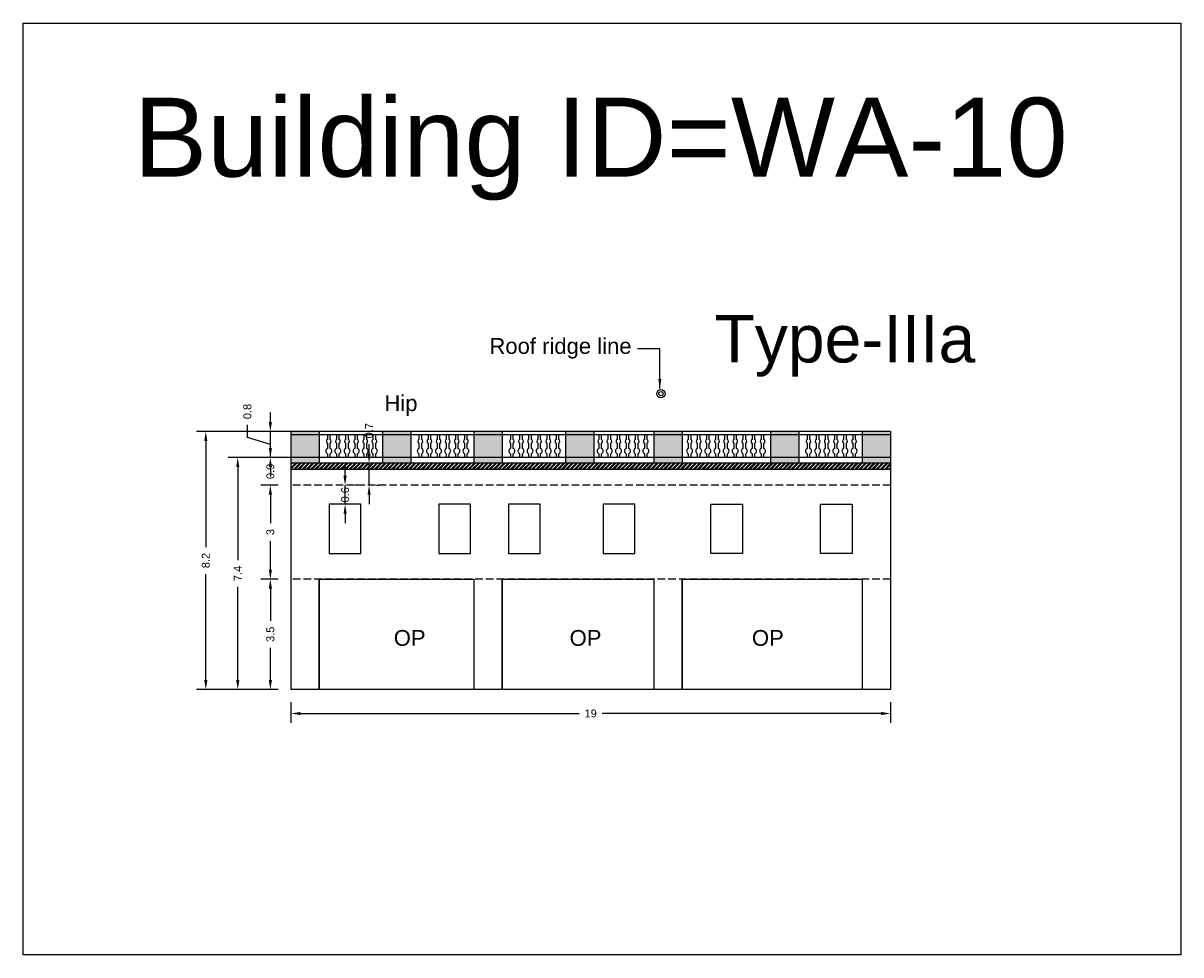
# Model space of a CAD drawing. Header units: metres. Extents: x 3416649 to 3417136, y -6712926 to -6712690.
# Tile 46 of 46: x 3417100 to 3417136, y -6712720 to -6712690. Entities that reach past the tile are written whole.
import ezdxf

# ---------------------------------------------------------------- set-up
doc = ezdxf.new("R2010")
doc.units = ezdxf.units.M
doc.linetypes.add('ACAD_ISO02W100', pattern=[15, 12, -3])
doc.layers.add('Dotted', color=7, linetype='ACAD_ISO02W100', plot=False)
doc.styles.get("Standard").update_dxf_attribs({"font": 'arial.ttf'})
doc.dimstyles.new('ISO-25', dxfattribs={"dimtxt": 0.25, "dimasz": 0.3, "dimexe": 0.3, "dimexo": 0.4, "dimgap": 0.2, "dimtad": 0, "dimdec": 1, "dimdsep": 46, "dimtxsty": 'Standard', "dimcen": 2.5, "dimadec": 0, "dimazin": 0, "dimtfac": 1, "dimtdec": 1, "dimtmove": 0, "dimatfit": 3, "dimfxl": 1, "dimarcsym": 0})

# ---------------------------------------------------------------- blocks, each defined once
blk = doc.blocks.new('*D81')
at = {"color": 0, "lineweight": -2, "transparency": 16777216}
for p, q in [((3417109.852, -6712704.417), (3417109.852, -6712704.117)), ((3417109.852, -6712705.317), (3417109.852, -6712704.717)), ((3417110.252, -6712704.717), (3417110.152, -6712704.717)), ((3417110.252, -6712705.317), (3417110.152, -6712705.317)), ((3417109.852, -6712705.617), (3417109.852, -6712705.917))]:
    blk.add_line(p, q, dxfattribs=at)
at = {"color": 0, "transparency": 16777216}
for points in [[(3417109.802, -6712704.417), (3417109.902, -6712704.417), (3417109.852, -6712704.717)], [(3417109.802, -6712705.617), (3417109.902, -6712705.617), (3417109.852, -6712705.317)]]:
    blk.add_solid(points, dxfattribs=at)
at = {"layer": 'Defpoints', "color": 0, "transparency": 16777216}
for p in [(3417109.852, -6712704.717), (3417109.852, -6712704.717), (3417109.852, -6712705.317)]:
    blk.add_point(p, dxfattribs=at)
at = {"color": 0, "transparency": 16777216, "insert": (3417109.852, -6712705.017), "char_height": 0.25, "attachment_point": 5, "rotation": 90}
blk.add_mtext('0.6', dxfattribs=at)
blk = doc.blocks.new('*D82')
at = {"color": 0, "lineweight": -2, "transparency": 16777216}
for p, q in [((3417107.735, -6712707.687), (3417107.185, -6712707.687)), ((3417107.485, -6712707.987), (3417107.485, -6712709.008)), ((3417107.485, -6712710.887), (3417107.485, -6712709.865)), ((3417107.735, -6712711.187), (3417107.185, -6712711.187))]:
    blk.add_line(p, q, dxfattribs=at)
at = {"color": 0, "transparency": 16777216}
for points in [[(3417107.435, -6712707.987), (3417107.535, -6712707.987), (3417107.485, -6712707.687)], [(3417107.435, -6712710.887), (3417107.535, -6712710.887), (3417107.485, -6712711.187)]]:
    blk.add_solid(points, dxfattribs=at)
at = {"layer": 'Defpoints', "color": 0, "transparency": 16777216}
for p in [(3417107.485, -6712707.687), (3417108.135, -6712707.687), (3417108.135, -6712711.187)]:
    blk.add_point(p, dxfattribs=at)
at = {"color": 0, "transparency": 16777216, "insert": (3417107.485, -6712709.437), "char_height": 0.25, "attachment_point": 5, "rotation": 90}
blk.add_mtext('3.5', dxfattribs=at)
blk = doc.blocks.new('*D83')
at = {"color": 0, "lineweight": -2, "transparency": 16777216}
for p, q in [((3417107.735, -6712704.717), (3417107.185, -6712704.717)), ((3417107.485, -6712705.017), (3417107.485, -6712705.92)), ((3417107.485, -6712707.387), (3417107.485, -6712706.483)), ((3417107.735, -6712707.687), (3417107.185, -6712707.687))]:
    blk.add_line(p, q, dxfattribs=at)
at = {"color": 0, "transparency": 16777216}
for points in [[(3417107.435, -6712705.017), (3417107.535, -6712705.017), (3417107.485, -6712704.717)], [(3417107.435, -6712707.387), (3417107.535, -6712707.387), (3417107.485, -6712707.687)]]:
    blk.add_solid(points, dxfattribs=at)
at = {"layer": 'Defpoints', "color": 0, "transparency": 16777216}
for p in [(3417107.485, -6712704.717), (3417108.135, -6712704.717), (3417108.135, -6712707.687)]:
    blk.add_point(p, dxfattribs=at)
at = {"color": 0, "transparency": 16777216, "insert": (3417107.485, -6712706.202), "char_height": 0.25, "attachment_point": 5, "rotation": 90}
blk.add_mtext('3', dxfattribs=at)
blk = doc.blocks.new('*D84')
at = {"color": 0, "lineweight": -2, "transparency": 16777216}
for p, q in [((3417107.485, -6712703.537), (3417107.485, -6712703.237)), ((3417108.891, -6712703.837), (3417107.185, -6712703.837)), ((3417107.485, -6712703.837), (3417107.485, -6712703.849)), ((3417107.735, -6712704.717), (3417107.185, -6712704.717)), ((3417107.485, -6712704.717), (3417107.485, -6712704.704)), ((3417107.485, -6712705.017), (3417107.485, -6712705.317))]:
    blk.add_line(p, q, dxfattribs=at)
at = {"color": 0, "transparency": 16777216}
for points in [[(3417107.435, -6712703.537), (3417107.535, -6712703.537), (3417107.485, -6712703.837)], [(3417107.435, -6712705.017), (3417107.535, -6712705.017), (3417107.485, -6712704.717)]]:
    blk.add_solid(points, dxfattribs=at)
at = {"layer": 'Defpoints', "color": 0, "transparency": 16777216}
for p in [(3417107.485, -6712703.837), (3417109.291, -6712703.837), (3417108.135, -6712704.717)]:
    blk.add_point(p, dxfattribs=at)
at = {"color": 0, "transparency": 16777216, "insert": (3417107.485, -6712704.277), "char_height": 0.25, "attachment_point": 5, "rotation": 90}
blk.add_mtext('0.9', dxfattribs=at)
blk = doc.blocks.new('*D85')
at = {"color": 0, "lineweight": -2, "transparency": 16777216}
for p, q in [((3417107.485, -6712702.717), (3417107.485, -6712702.417)), ((3417106.757, -6712703.208), (3417106.757, -6712702.808)), ((3417108.635, -6712703.017), (3417107.185, -6712703.017)), ((3417107.485, -6712703.837), (3417107.485, -6712703.017)), ((3417107.485, -6712703.837), (3417107.485, -6712703.017)), ((3417107.485, -6712703.427), (3417106.757, -6712703.208)), ((3417108.891, -6712703.837), (3417107.185, -6712703.837)), ((3417107.485, -6712704.137), (3417107.485, -6712704.437))]:
    blk.add_line(p, q, dxfattribs=at)
at = {"color": 0, "transparency": 16777216}
for points in [[(3417107.435, -6712702.717), (3417107.535, -6712702.717), (3417107.485, -6712703.017)], [(3417107.435, -6712704.137), (3417107.535, -6712704.137), (3417107.485, -6712703.837)]]:
    blk.add_solid(points, dxfattribs=at)
at = {"layer": 'Defpoints', "color": 0, "transparency": 16777216}
for p in [(3417107.485, -6712703.017), (3417109.035, -6712703.017), (3417109.291, -6712703.837)]:
    blk.add_point(p, dxfattribs=at)
at = {"color": 0, "transparency": 16777216, "insert": (3417106.757, -6712702.381), "char_height": 0.25, "attachment_point": 5, "rotation": 90}
blk.add_mtext('0.8', dxfattribs=at)
blk = doc.blocks.new('*D86')
at = {"color": 0, "lineweight": -2, "transparency": 16777216}
for p, q in [((3417108.891, -6712703.837), (3417106.152, -6712703.837)), ((3417106.452, -6712704.137), (3417106.452, -6712707.086)), ((3417106.452, -6712710.887), (3417106.452, -6712707.938)), ((3417107.735, -6712711.187), (3417106.152, -6712711.187))]:
    blk.add_line(p, q, dxfattribs=at)
at = {"color": 0, "transparency": 16777216}
for points in [[(3417106.402, -6712704.137), (3417106.502, -6712704.137), (3417106.452, -6712703.837)], [(3417106.402, -6712710.887), (3417106.502, -6712710.887), (3417106.452, -6712711.187)]]:
    blk.add_solid(points, dxfattribs=at)
at = {"layer": 'Defpoints', "color": 0, "transparency": 16777216}
for p in [(3417106.452, -6712703.837), (3417109.291, -6712703.837), (3417108.135, -6712711.187)]:
    blk.add_point(p, dxfattribs=at)
at = {"color": 0, "transparency": 16777216, "insert": (3417106.452, -6712707.512), "char_height": 0.25, "attachment_point": 5, "rotation": 90}
blk.add_mtext('7.4', dxfattribs=at)
blk = doc.blocks.new('*D87')
at = {"color": 0, "lineweight": -2, "transparency": 16777216}
for p, q in [((3417108.635, -6712703.017), (3417105.14, -6712703.017)), ((3417105.44, -6712703.317), (3417105.44, -6712706.675)), ((3417105.44, -6712710.887), (3417105.44, -6712707.528)), ((3417107.735, -6712711.187), (3417105.14, -6712711.187))]:
    blk.add_line(p, q, dxfattribs=at)
at = {"color": 0, "transparency": 16777216}
for points in [[(3417105.39, -6712703.317), (3417105.49, -6712703.317), (3417105.44, -6712703.017)], [(3417105.39, -6712710.887), (3417105.49, -6712710.887), (3417105.44, -6712711.187)]]:
    blk.add_solid(points, dxfattribs=at)
at = {"layer": 'Defpoints', "color": 0, "transparency": 16777216}
for p in [(3417105.44, -6712703.017), (3417109.035, -6712703.017), (3417108.135, -6712711.187)]:
    blk.add_point(p, dxfattribs=at)
at = {"color": 0, "transparency": 16777216, "insert": (3417105.44, -6712707.102), "char_height": 0.25, "attachment_point": 5, "rotation": 90}
blk.add_mtext('8.2', dxfattribs=at)
blk = doc.blocks.new('*D88')
at = {"color": 0, "lineweight": -2, "transparency": 16777216}
for p, q in [((3417108.135, -6712711.587), (3417108.135, -6712712.246)), ((3417127.135, -6712711.587), (3417127.135, -6712712.246)), ((3417108.435, -6712711.946), (3417117.268, -6712711.946)), ((3417126.835, -6712711.946), (3417118.003, -6712711.946))]:
    blk.add_line(p, q, dxfattribs=at)
at = {"color": 0, "transparency": 16777216}
for points in [[(3417108.435, -6712711.896), (3417108.435, -6712711.996), (3417108.135, -6712711.946)], [(3417126.835, -6712711.896), (3417126.835, -6712711.996), (3417127.135, -6712711.946)]]:
    blk.add_solid(points, dxfattribs=at)
at = {"layer": 'Defpoints', "color": 0, "transparency": 16777216}
for p in [(3417108.135, -6712711.187), (3417127.135, -6712711.187), (3417127.135, -6712711.946)]:
    blk.add_point(p, dxfattribs=at)
at = {"color": 0, "transparency": 16777216, "insert": (3417117.635, -6712711.946), "char_height": 0.25, "attachment_point": 5}
blk.add_mtext('19', dxfattribs=at)
blk = doc.blocks.new('*D89')
at = {"color": 0, "lineweight": -2, "transparency": 16777216}
for p, q in [((3417110.613, -6712703.717), (3417110.613, -6712703.417)), ((3417110.613, -6712704.717), (3417110.613, -6712704.017)), ((3417110.845, -6712704.017), (3417110.913, -6712704.017)), ((3417110.845, -6712704.717), (3417110.913, -6712704.717)), ((3417110.613, -6712705.017), (3417110.613, -6712705.317))]:
    blk.add_line(p, q, dxfattribs=at)
at = {"color": 0, "transparency": 16777216}
for points in [[(3417110.563, -6712703.717), (3417110.663, -6712703.717), (3417110.613, -6712704.017)], [(3417110.563, -6712705.017), (3417110.663, -6712705.017), (3417110.613, -6712704.717)]]:
    blk.add_solid(points, dxfattribs=at)
at = {"layer": 'Defpoints', "color": 0, "transparency": 16777216}
for p in [(3417110.445, -6712704.017), (3417110.613, -6712704.017), (3417110.445, -6712704.717)]:
    blk.add_point(p, dxfattribs=at)
at = {"color": 0, "transparency": 16777216, "insert": (3417110.613, -6712702.989), "char_height": 0.25, "attachment_point": 5, "rotation": 90}
blk.add_mtext('0.7', dxfattribs=at)

msp = doc.modelspace()

# ---------------------------------------------------------------- hatches: boundary and pattern name
h = msp.add_hatch(color=256)
h.dxf.hatch_style = 1
h.paths.add_polyline_path([(3417108.135, -6712703.017), (3417108.135, -6712704.017), (3417109.035, -6712704.017), (3417109.035, -6712703.017)])
h.paths.add_polyline_path([(3417111.935, -6712703.017), (3417111.035, -6712703.017), (3417111.035, -6712704.017), (3417111.935, -6712704.017)])
h.paths.add_polyline_path([(3417114.835, -6712704.017), (3417114.835, -6712703.017), (3417113.935, -6712703.017), (3417113.935, -6712704.017)])
h.paths.add_polyline_path([(3417116.835, -6712704.017), (3417117.735, -6712704.017), (3417117.735, -6712703.017), (3417116.835, -6712703.017)])
h.paths.add_polyline_path([(3417119.635, -6712704.017), (3417120.535, -6712704.017), (3417120.535, -6712703.017), (3417119.635, -6712703.017)])
h.paths.add_polyline_path([(3417123.335, -6712704.017), (3417124.235, -6712704.017), (3417124.235, -6712703.017), (3417123.335, -6712703.017)])
h.paths.add_polyline_path([(3417127.135, -6712703.017), (3417126.235, -6712703.017), (3417126.235, -6712704.017), (3417127.135, -6712704.017)])
h = msp.add_hatch()
h.set_pattern_fill('ANSI32', color=256, scale=0.01)
h.set_pattern_definition([(45, (-112.7334, 0), (-0.067351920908, 0.067351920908), []), (45, (-112.6885, 0), (-0.067351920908, 0.067351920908), [])])
h.paths.add_polyline_path([(3417108.135, -6712704.017), (3417108.135, -6712704.217), (3417127.135, -6712704.217), (3417127.135, -6712704.017)])

# ---------------------------------------------------------------- linework, layer by layer
for points in [[(3417099.652, -6712690.082), (3417136.334, -6712690.082), (3417136.334, -6712719.589), (3417099.652, -6712719.589)], [(3417109.352, -6712706.877), (3417110.352, -6712706.877), (3417110.352, -6712705.317), (3417109.352, -6712705.317)], [(3417112.827, -6712706.877), (3417113.827, -6712706.877), (3417113.827, -6712705.317), (3417112.827, -6712705.317)], [(3417115.035, -6712706.877), (3417116.035, -6712706.877), (3417116.035, -6712705.317), (3417115.035, -6712705.317)], [(3417118.035, -6712706.877), (3417119.035, -6712706.877), (3417119.035, -6712705.317), (3417118.035, -6712705.317)], [(3417122.444, -6712706.877), (3417121.444, -6712706.877), (3417121.444, -6712705.317), (3417122.444, -6712705.317)], [(3417125.919, -6712706.877), (3417124.919, -6712706.877), (3417124.919, -6712705.317), (3417125.919, -6712705.317)], [(3417109.035, -6712707.687), (3417113.935, -6712707.687), (3417113.935, -6712711.187), (3417109.035, -6712711.187)], [(3417114.835, -6712707.687), (3417119.635, -6712707.687), (3417119.635, -6712711.187), (3417114.835, -6712711.187)], [(3417120.535, -6712707.687), (3417126.235, -6712707.687), (3417126.235, -6712711.187), (3417120.535, -6712711.187)]]:
    msp.add_lwpolyline(points, close=True)
for points in [[(3417127.135, -6712703.017), (3417108.135, -6712703.017)], [(3417108.135, -6712703.017), (3417108.135, -6712711.187)], [(3417109.035, -6712703.017), (3417109.035, -6712704.017)], [(3417111.035, -6712703.017), (3417111.035, -6712704.017)], [(3417111.935, -6712703.017), (3417111.935, -6712704.017)], [(3417113.935, -6712703.017), (3417113.935, -6712704.017)], [(3417114.835, -6712703.017), (3417114.835, -6712704.017)], [(3417116.835, -6712703.017), (3417116.835, -6712704.017)], [(3417117.735, -6712703.017), (3417117.735, -6712704.017)], [(3417119.635, -6712703.017), (3417119.635, -6712704.017)], [(3417120.535, -6712703.017), (3417120.535, -6712704.017)], [(3417123.335, -6712703.017), (3417123.335, -6712704.017)], [(3417124.235, -6712703.017), (3417124.235, -6712704.017)], [(3417126.235, -6712703.017), (3417126.235, -6712704.017)], [(3417127.135, -6712703.017), (3417127.135, -6712711.187)], [(3417127.135, -6712703.117), (3417108.135, -6712703.117)], [(3417127.135, -6712703.837), (3417108.135, -6712703.837)], [(3417127.135, -6712704.017), (3417108.135, -6712704.017)], [(3417127.135, -6712704.217), (3417108.135, -6712704.217)], [(3417109.035, -6712707.687), (3417109.035, -6712711.187)], [(3417113.935, -6712707.687), (3417113.935, -6712711.187)], [(3417114.835, -6712707.687), (3417114.835, -6712711.187)], [(3417119.635, -6712707.687), (3417119.635, -6712711.187)], [(3417120.535, -6712707.687), (3417120.535, -6712711.187)], [(3417126.235, -6712707.687), (3417126.235, -6712711.187)], [(3417127.135, -6712711.187), (3417108.135, -6712711.187)]]:
    msp.add_lwpolyline(points)
for points in [[(3417109.291, -6712703.117), (3417109.291, -6712703.267, 0.504557), (3417109.291, -6712703.389), (3417109.291, -6712703.551, 0.59952), (3417109.291, -6712703.719), (3417109.291, -6712703.837)], [(3417109.381, -6712703.837), (3417109.381, -6712703.719, 0.59952), (3417109.381, -6712703.551), (3417109.381, -6712703.389, 0.504557), (3417109.381, -6712703.267), (3417109.381, -6712703.117)], [(3417109.58, -6712703.117), (3417109.58, -6712703.267, 0.504557), (3417109.58, -6712703.389), (3417109.58, -6712703.551, 0.59952), (3417109.58, -6712703.719), (3417109.58, -6712703.837)], [(3417109.67, -6712703.837), (3417109.67, -6712703.719, 0.59952), (3417109.67, -6712703.551), (3417109.67, -6712703.389, 0.504557), (3417109.67, -6712703.267), (3417109.67, -6712703.117)], [(3417109.869, -6712703.117), (3417109.869, -6712703.267, 0.504557), (3417109.869, -6712703.389), (3417109.869, -6712703.551, 0.59952), (3417109.869, -6712703.719), (3417109.869, -6712703.837)], [(3417109.959, -6712703.837), (3417109.959, -6712703.719, 0.59952), (3417109.959, -6712703.551), (3417109.959, -6712703.389, 0.504557), (3417109.959, -6712703.267), (3417109.959, -6712703.117)], [(3417110.158, -6712703.117), (3417110.158, -6712703.267, 0.504557), (3417110.158, -6712703.389), (3417110.158, -6712703.551, 0.59952), (3417110.158, -6712703.719), (3417110.158, -6712703.837)], [(3417110.248, -6712703.837), (3417110.248, -6712703.719, 0.59952), (3417110.248, -6712703.551), (3417110.248, -6712703.389, 0.504557), (3417110.248, -6712703.267), (3417110.248, -6712703.117)], [(3417110.447, -6712703.117), (3417110.447, -6712703.267, 0.504557), (3417110.447, -6712703.389), (3417110.447, -6712703.551, 0.59952), (3417110.447, -6712703.719), (3417110.447, -6712703.837)], [(3417110.537, -6712703.837), (3417110.537, -6712703.719, 0.59952), (3417110.537, -6712703.551), (3417110.537, -6712703.389, 0.504557), (3417110.537, -6712703.267), (3417110.537, -6712703.117)], [(3417110.736, -6712703.117), (3417110.736, -6712703.267, 0.504557), (3417110.736, -6712703.389), (3417110.736, -6712703.551, 0.59952), (3417110.736, -6712703.719), (3417110.736, -6712703.837)], [(3417110.826, -6712703.837), (3417110.826, -6712703.719, 0.59952), (3417110.826, -6712703.551), (3417110.826, -6712703.389, 0.504557), (3417110.826, -6712703.267), (3417110.826, -6712703.117)], [(3417112.191, -6712703.117), (3417112.191, -6712703.267, 0.504557), (3417112.191, -6712703.389), (3417112.191, -6712703.551, 0.59952), (3417112.191, -6712703.719), (3417112.191, -6712703.837)], [(3417112.281, -6712703.837), (3417112.281, -6712703.719, 0.59952), (3417112.281, -6712703.551), (3417112.281, -6712703.389, 0.504557), (3417112.281, -6712703.267), (3417112.281, -6712703.117)], [(3417112.48, -6712703.117), (3417112.48, -6712703.267, 0.504557), (3417112.48, -6712703.389), (3417112.48, -6712703.551, 0.59952), (3417112.48, -6712703.719), (3417112.48, -6712703.837)], [(3417112.57, -6712703.837), (3417112.57, -6712703.719, 0.59952), (3417112.57, -6712703.551), (3417112.57, -6712703.389, 0.504557), (3417112.57, -6712703.267), (3417112.57, -6712703.117)], [(3417112.769, -6712703.117), (3417112.769, -6712703.267, 0.504557), (3417112.769, -6712703.389), (3417112.769, -6712703.551, 0.59952), (3417112.769, -6712703.719), (3417112.769, -6712703.837)], [(3417112.859, -6712703.837), (3417112.859, -6712703.719, 0.59952), (3417112.859, -6712703.551), (3417112.859, -6712703.389, 0.504557), (3417112.859, -6712703.267), (3417112.859, -6712703.117)], [(3417113.058, -6712703.117), (3417113.058, -6712703.267, 0.504557), (3417113.058, -6712703.389), (3417113.058, -6712703.551, 0.59952), (3417113.058, -6712703.719), (3417113.058, -6712703.837)], [(3417113.148, -6712703.837), (3417113.148, -6712703.719, 0.59952), (3417113.148, -6712703.551), (3417113.148, -6712703.389, 0.504557), (3417113.148, -6712703.267), (3417113.148, -6712703.117)], [(3417113.347, -6712703.117), (3417113.347, -6712703.267, 0.504557), (3417113.347, -6712703.389), (3417113.347, -6712703.551, 0.59952), (3417113.347, -6712703.719), (3417113.347, -6712703.837)], [(3417113.437, -6712703.837), (3417113.437, -6712703.719, 0.59952), (3417113.437, -6712703.551), (3417113.437, -6712703.389, 0.504557), (3417113.437, -6712703.267), (3417113.437, -6712703.117)], [(3417113.636, -6712703.117), (3417113.636, -6712703.267, 0.504557), (3417113.636, -6712703.389), (3417113.636, -6712703.551, 0.59952), (3417113.636, -6712703.719), (3417113.636, -6712703.837)], [(3417113.726, -6712703.837), (3417113.726, -6712703.719, 0.59952), (3417113.726, -6712703.551), (3417113.726, -6712703.389, 0.504557), (3417113.726, -6712703.267), (3417113.726, -6712703.117)], [(3417115.091, -6712703.117), (3417115.091, -6712703.267, 0.504557), (3417115.091, -6712703.389), (3417115.091, -6712703.551, 0.59952), (3417115.091, -6712703.719), (3417115.091, -6712703.837)], [(3417115.181, -6712703.837), (3417115.181, -6712703.719, 0.59952), (3417115.181, -6712703.551), (3417115.181, -6712703.389, 0.504557), (3417115.181, -6712703.267), (3417115.181, -6712703.117)], [(3417115.38, -6712703.117), (3417115.38, -6712703.267, 0.504557), (3417115.38, -6712703.389), (3417115.38, -6712703.551, 0.59952), (3417115.38, -6712703.719), (3417115.38, -6712703.837)], [(3417115.47, -6712703.837), (3417115.47, -6712703.719, 0.59952), (3417115.47, -6712703.551), (3417115.47, -6712703.389, 0.504557), (3417115.47, -6712703.267), (3417115.47, -6712703.117)], [(3417115.669, -6712703.117), (3417115.669, -6712703.267, 0.504557), (3417115.669, -6712703.389), (3417115.669, -6712703.551, 0.59952), (3417115.669, -6712703.719), (3417115.669, -6712703.837)], [(3417115.759, -6712703.837), (3417115.759, -6712703.719, 0.59952), (3417115.759, -6712703.551), (3417115.759, -6712703.389, 0.504557), (3417115.759, -6712703.267), (3417115.759, -6712703.117)], [(3417115.958, -6712703.117), (3417115.958, -6712703.267, 0.504557), (3417115.958, -6712703.389), (3417115.958, -6712703.551, 0.59952), (3417115.958, -6712703.719), (3417115.958, -6712703.837)], [(3417116.048, -6712703.837), (3417116.048, -6712703.719, 0.59952), (3417116.048, -6712703.551), (3417116.048, -6712703.389, 0.504557), (3417116.048, -6712703.267), (3417116.048, -6712703.117)], [(3417116.247, -6712703.117), (3417116.247, -6712703.267, 0.504557), (3417116.247, -6712703.389), (3417116.247, -6712703.551, 0.59952), (3417116.247, -6712703.719), (3417116.247, -6712703.837)], [(3417116.337, -6712703.837), (3417116.337, -6712703.719, 0.59952), (3417116.337, -6712703.551), (3417116.337, -6712703.389, 0.504557), (3417116.337, -6712703.267), (3417116.337, -6712703.117)], [(3417116.536, -6712703.117), (3417116.536, -6712703.267, 0.504557), (3417116.536, -6712703.389), (3417116.536, -6712703.551, 0.59952), (3417116.536, -6712703.719), (3417116.536, -6712703.837)], [(3417116.626, -6712703.837), (3417116.626, -6712703.719, 0.59952), (3417116.626, -6712703.551), (3417116.626, -6712703.389, 0.504557), (3417116.626, -6712703.267), (3417116.626, -6712703.117)], [(3417117.891, -6712703.117), (3417117.891, -6712703.267, 0.504557), (3417117.891, -6712703.389), (3417117.891, -6712703.551, 0.59952), (3417117.891, -6712703.719), (3417117.891, -6712703.837)], [(3417117.981, -6712703.837), (3417117.981, -6712703.719, 0.59952), (3417117.981, -6712703.551), (3417117.981, -6712703.389, 0.504557), (3417117.981, -6712703.267), (3417117.981, -6712703.117)], [(3417118.18, -6712703.117), (3417118.18, -6712703.267, 0.504557), (3417118.18, -6712703.389), (3417118.18, -6712703.551, 0.59952), (3417118.18, -6712703.719), (3417118.18, -6712703.837)], [(3417118.27, -6712703.837), (3417118.27, -6712703.719, 0.59952), (3417118.27, -6712703.551), (3417118.27, -6712703.389, 0.504557), (3417118.27, -6712703.267), (3417118.27, -6712703.117)], [(3417118.469, -6712703.117), (3417118.469, -6712703.267, 0.504557), (3417118.469, -6712703.389), (3417118.469, -6712703.551, 0.59952), (3417118.469, -6712703.719), (3417118.469, -6712703.837)], [(3417118.559, -6712703.837), (3417118.559, -6712703.719, 0.59952), (3417118.559, -6712703.551), (3417118.559, -6712703.389, 0.504557), (3417118.559, -6712703.267), (3417118.559, -6712703.117)], [(3417118.758, -6712703.117), (3417118.758, -6712703.267, 0.504557), (3417118.758, -6712703.389), (3417118.758, -6712703.551, 0.59952), (3417118.758, -6712703.719), (3417118.758, -6712703.837)], [(3417118.848, -6712703.837), (3417118.848, -6712703.719, 0.59952), (3417118.848, -6712703.551), (3417118.848, -6712703.389, 0.504557), (3417118.848, -6712703.267), (3417118.848, -6712703.117)], [(3417119.047, -6712703.117), (3417119.047, -6712703.267, 0.504557), (3417119.047, -6712703.389), (3417119.047, -6712703.551, 0.59952), (3417119.047, -6712703.719), (3417119.047, -6712703.837)], [(3417119.137, -6712703.837), (3417119.137, -6712703.719, 0.59952), (3417119.137, -6712703.551), (3417119.137, -6712703.389, 0.504557), (3417119.137, -6712703.267), (3417119.137, -6712703.117)], [(3417119.336, -6712703.117), (3417119.336, -6712703.267, 0.504557), (3417119.336, -6712703.389), (3417119.336, -6712703.551, 0.59952), (3417119.336, -6712703.719), (3417119.336, -6712703.837)], [(3417119.426, -6712703.837), (3417119.426, -6712703.719, 0.59952), (3417119.426, -6712703.551), (3417119.426, -6712703.389, 0.504557), (3417119.426, -6712703.267), (3417119.426, -6712703.117)], [(3417120.724, -6712703.117), (3417120.724, -6712703.267, 0.504557), (3417120.724, -6712703.389), (3417120.724, -6712703.551, 0.59952), (3417120.724, -6712703.719), (3417120.724, -6712703.837)], [(3417120.814, -6712703.837), (3417120.814, -6712703.719, 0.59952), (3417120.814, -6712703.551), (3417120.814, -6712703.389, 0.504557), (3417120.814, -6712703.267), (3417120.814, -6712703.117)], [(3417121.013, -6712703.117), (3417121.013, -6712703.267, 0.504557), (3417121.013, -6712703.389), (3417121.013, -6712703.551, 0.59952), (3417121.013, -6712703.719), (3417121.013, -6712703.837)], [(3417121.103, -6712703.837), (3417121.103, -6712703.719, 0.59952), (3417121.103, -6712703.551), (3417121.103, -6712703.389, 0.504557), (3417121.103, -6712703.267), (3417121.103, -6712703.117)], [(3417121.302, -6712703.117), (3417121.302, -6712703.267, 0.504557), (3417121.302, -6712703.389), (3417121.302, -6712703.551, 0.59952), (3417121.302, -6712703.719), (3417121.302, -6712703.837)], [(3417121.392, -6712703.837), (3417121.392, -6712703.719, 0.59952), (3417121.392, -6712703.551), (3417121.392, -6712703.389, 0.504557), (3417121.392, -6712703.267), (3417121.392, -6712703.117)], [(3417121.591, -6712703.117), (3417121.591, -6712703.267, 0.504557), (3417121.591, -6712703.389), (3417121.591, -6712703.551, 0.59952), (3417121.591, -6712703.719), (3417121.591, -6712703.837)], [(3417121.681, -6712703.837), (3417121.681, -6712703.719, 0.59952), (3417121.681, -6712703.551), (3417121.681, -6712703.389, 0.504557), (3417121.681, -6712703.267), (3417121.681, -6712703.117)], [(3417121.88, -6712703.117), (3417121.88, -6712703.267, 0.504557), (3417121.88, -6712703.389), (3417121.88, -6712703.551, 0.59952), (3417121.88, -6712703.719), (3417121.88, -6712703.837)], [(3417121.97, -6712703.837), (3417121.97, -6712703.719, 0.59952), (3417121.97, -6712703.551), (3417121.97, -6712703.389, 0.504557), (3417121.97, -6712703.267), (3417121.97, -6712703.117)], [(3417122.169, -6712703.117), (3417122.169, -6712703.267, 0.504557), (3417122.169, -6712703.389), (3417122.169, -6712703.551, 0.59952), (3417122.169, -6712703.719), (3417122.169, -6712703.837)], [(3417122.259, -6712703.837), (3417122.259, -6712703.719, 0.59952), (3417122.259, -6712703.551), (3417122.259, -6712703.389, 0.504557), (3417122.259, -6712703.267), (3417122.259, -6712703.117)], [(3417122.458, -6712703.117), (3417122.458, -6712703.267, 0.504557), (3417122.458, -6712703.389), (3417122.458, -6712703.551, 0.59952), (3417122.458, -6712703.719), (3417122.458, -6712703.837)], [(3417122.548, -6712703.837), (3417122.548, -6712703.719, 0.59952), (3417122.548, -6712703.551), (3417122.548, -6712703.389, 0.504557), (3417122.548, -6712703.267), (3417122.548, -6712703.117)], [(3417122.747, -6712703.117), (3417122.747, -6712703.267, 0.504557), (3417122.747, -6712703.389), (3417122.747, -6712703.551, 0.59952), (3417122.747, -6712703.719), (3417122.747, -6712703.837)], [(3417122.837, -6712703.837), (3417122.837, -6712703.719, 0.59952), (3417122.837, -6712703.551), (3417122.837, -6712703.389, 0.504557), (3417122.837, -6712703.267), (3417122.837, -6712703.117)], [(3417123.036, -6712703.117), (3417123.036, -6712703.267, 0.504557), (3417123.036, -6712703.389), (3417123.036, -6712703.551, 0.59952), (3417123.036, -6712703.719), (3417123.036, -6712703.837)], [(3417123.126, -6712703.837), (3417123.126, -6712703.719, 0.59952), (3417123.126, -6712703.551), (3417123.126, -6712703.389, 0.504557), (3417123.126, -6712703.267), (3417123.126, -6712703.117)], [(3417124.491, -6712703.117), (3417124.491, -6712703.267, 0.504557), (3417124.491, -6712703.389), (3417124.491, -6712703.551, 0.59952), (3417124.491, -6712703.719), (3417124.491, -6712703.837)], [(3417124.581, -6712703.837), (3417124.581, -6712703.719, 0.59952), (3417124.581, -6712703.551), (3417124.581, -6712703.389, 0.504557), (3417124.581, -6712703.267), (3417124.581, -6712703.117)], [(3417124.78, -6712703.117), (3417124.78, -6712703.267, 0.504557), (3417124.78, -6712703.389), (3417124.78, -6712703.551, 0.59952), (3417124.78, -6712703.719), (3417124.78, -6712703.837)], [(3417124.87, -6712703.837), (3417124.87, -6712703.719, 0.59952), (3417124.87, -6712703.551), (3417124.87, -6712703.389, 0.504557), (3417124.87, -6712703.267), (3417124.87, -6712703.117)], [(3417125.069, -6712703.117), (3417125.069, -6712703.267, 0.504557), (3417125.069, -6712703.389), (3417125.069, -6712703.551, 0.59952), (3417125.069, -6712703.719), (3417125.069, -6712703.837)], [(3417125.159, -6712703.837), (3417125.159, -6712703.719, 0.59952), (3417125.159, -6712703.551), (3417125.159, -6712703.389, 0.504557), (3417125.159, -6712703.267), (3417125.159, -6712703.117)], [(3417125.358, -6712703.117), (3417125.358, -6712703.267, 0.504557), (3417125.358, -6712703.389), (3417125.358, -6712703.551, 0.59952), (3417125.358, -6712703.719), (3417125.358, -6712703.837)], [(3417125.448, -6712703.837), (3417125.448, -6712703.719, 0.59952), (3417125.448, -6712703.551), (3417125.448, -6712703.389, 0.504557), (3417125.448, -6712703.267), (3417125.448, -6712703.117)], [(3417125.647, -6712703.117), (3417125.647, -6712703.267, 0.504557), (3417125.647, -6712703.389), (3417125.647, -6712703.551, 0.59952), (3417125.647, -6712703.719), (3417125.647, -6712703.837)], [(3417125.737, -6712703.837), (3417125.737, -6712703.719, 0.59952), (3417125.737, -6712703.551), (3417125.737, -6712703.389, 0.504557), (3417125.737, -6712703.267), (3417125.737, -6712703.117)], [(3417125.936, -6712703.117), (3417125.936, -6712703.267, 0.504557), (3417125.936, -6712703.389), (3417125.936, -6712703.551, 0.59952), (3417125.936, -6712703.719), (3417125.936, -6712703.837)], [(3417126.026, -6712703.837), (3417126.026, -6712703.719, 0.59952), (3417126.026, -6712703.551), (3417126.026, -6712703.389, 0.504557), (3417126.026, -6712703.267), (3417126.026, -6712703.117)]]:
    msp.add_lwpolyline(points, format="xyb")
for radius in [0.131, 0.067]:
    msp.add_circle((3417119.86, -6712701.817), radius)
at = {"layer": 'Dotted', "ltscale": 0.02}
for points in [[(3417127.135, -6712704.717), (3417108.135, -6712704.717)], [(3417127.135, -6712707.687), (3417108.135, -6712707.687)]]:
    msp.add_lwpolyline(points, dxfattribs=at)

# ---------------------------------------------------------------- texts
at = {"attachment_point": 1}
for s, heights, insert, char_height in [('Building ID=WA-10', [0.517], (3417103.151, -6712692.443), 2.5), ('Type-IIIa ', [0.517], (3417121.554, -6712699.328), 1.5), ('Roof ridge line', [0], (3417114.426, -6712700.056), 0.5), ('Hip', [0], (3417111.099, -6712701.868), 0.5), ('OP', [0], (3417111.395, -6712709.302), 0.5), ('OP', [0], (3417116.966, -6712709.302), 0.5), ('OP', [0], (3417122.744, -6712709.302), 0.5)]:
    msp.add_mtext_dynamic_manual_height_columns(s, width=67.86454, gutter_width=12.5, heights=heights, dxfattribs=dict(at, insert=insert, char_height=char_height))

# ---------------------------------------------------------------- dimensions: what is measured, and where the dimension line sits
for base, p1, p2, picture, middle in [((3417107.485, -6712703.017), (3417109.291, -6712703.837), (3417109.035, -6712703.017), '*D85', (3417106.757, -6712702.608)), ((3417107.485, -6712703.837), (3417108.135, -6712704.717), (3417109.291, -6712703.837), '*D84', (3417107.485, -6712704.277)), ((3417107.485, -6712704.717), (3417108.135, -6712707.687), (3417108.135, -6712704.717), '*D83', (3417107.485, -6712706.202))]:
    dim = msp.add_linear_dim(base=base, p1=p1, p2=p2, angle=90, dimstyle='ISO-25', override={"dimtmove": 1})
    dim.commit()
    dim.dimension.update_dxf_attribs({"geometry": picture, "text_midpoint": middle})
for base, p1, p2, picture, middle in [((3417105.44, -6712703.017), (3417108.135, -6712711.187), (3417109.035, -6712703.017), '*D87', (3417105.44, -6712707.102)), ((3417110.613, -6712704.017), (3417110.445, -6712704.717), (3417110.445, -6712704.017), '*D89', (3417110.613, -6712702.989)), ((3417106.45238676, -6712703.836630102), (3417108.135382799, -6712711.186630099), (3417109.290869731, -6712703.836630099), '*D86', (3417106.452386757, -6712707.511630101)), ((3417107.485, -6712707.687), (3417108.135, -6712711.187), (3417108.135, -6712707.687), '*D82', (3417107.485, -6712709.437))]:
    dim = msp.add_linear_dim(base=base, p1=p1, p2=p2, angle=90, dimstyle='ISO-25')
    dim.commit()
    dim.dimension.update_dxf_attribs({"geometry": picture, "text_midpoint": middle})
dim = msp.add_linear_dim(base=(3417109.852, -6712704.717), p1=(3417109.852, -6712705.317), p2=(3417109.852, -6712704.717), angle=90, dimstyle='ISO-25')
dim.commit()
dim.dimension.update_dxf_attribs({"geometry": '*D81', "text_midpoint": (3417109.852, -6712705.017), "dimtype": 160})
dim = msp.add_linear_dim(base=(3417127.135, -6712711.946), p1=(3417108.135, -6712711.187), p2=(3417127.135, -6712711.187), dimstyle='ISO-25')
dim.commit()
dim.dimension.update_dxf_attribs({"geometry": '*D88', "text_midpoint": (3417117.635, -6712711.946)})

# ---------------------------------------------------------------- leaders
at = {"layer": 'Dotted'}
msp.add_leader([(3417119.827, -6712701.657), (3417119.827, -6712700.399), (3417119.123, -6712700.399)], dimstyle='ISO-25', override={"dimgap": 0.625, "dimtad": 0}, dxfattribs=at)

doc.saveas('drawing.dxf')
